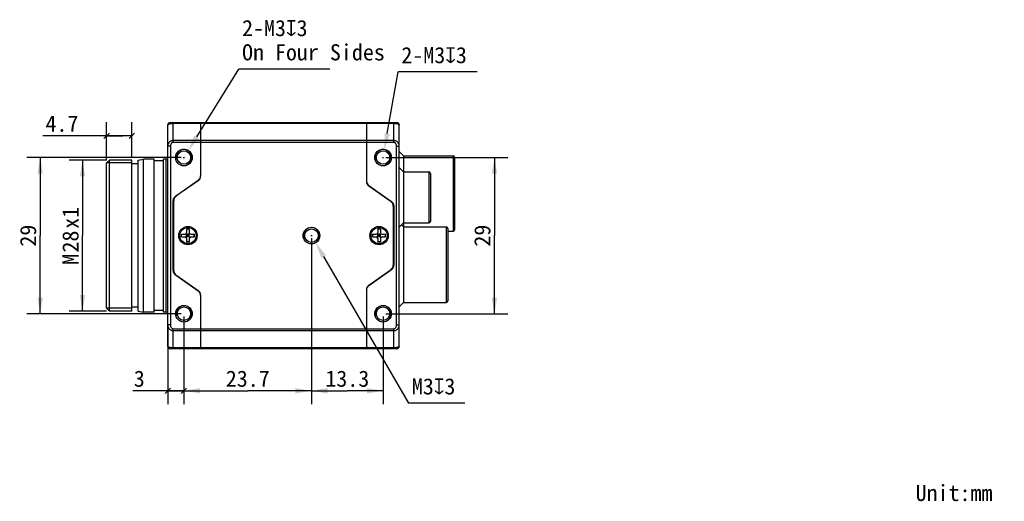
# Model space of a CAD drawing. Header units: millimetres. Extents: x 93 to 383, y 71 to 264.
# Tile 2 of 5: x 199 to 382, y 71 to 161. Entities that reach past the tile are written whole.
import ezdxf
from ezdxf.enums import TextEntityAlignment as Align

# ---------------------------------------------------------------- set-up
doc = ezdxf.new("R2010")
doc.units = ezdxf.units.MM
doc.header["$LTSCALE"] = 23.1
doc.header["$PDMODE"] = 3
doc.header["$PDSIZE"] = 8
doc.layers.get('0').update_dxf_attribs({"linetype": 'CONTINUOUS'})
doc.layers.get('Defpoints').update_dxf_attribs({"linetype": 'CONTINUOUS'})
for name, color, linetype in [('00_COMPONENTS', 7, 'CONTINUOUS'), ('50_ALL_DETAILS', 7, 'CONTINUOUS'), ('51__DRAFT_DIMS', 7, 'CONTINUOUS')]:
    doc.layers.add(name, color=color, linetype=linetype)
doc.styles.get("Standard").update_dxf_attribs({"font": 'simfang.ttf'})
doc.dimstyles.new('DIMSTYLE_2', dxfattribs={"dimtxt": 3, "dimasz": 3, "dimexe": 2.5, "dimexo": 0.5, "dimtad": 1, "dimdsep": 46, "dimtxsty": 'STANDARD', "dimblk": '_FILLED', "dimblk1": '_FILLED', "dimblk2": '_FILLED', "dimcen": 0.09, "dimclrt": 7, "dimazin": 2, "dimtp": 0.1, "dimtm": 0.1, "dimtfac": 1, "dimtofl": 0, "dimtmove": 0, "dimatfit": 1, "dimldrblk": '_FILLED', "dimfxl": 1, "dimtolj": 1, "dimarcsym": 0})
doc.dimstyles.new('DIMSTYLE_3', dxfattribs={"dimtxt": 3, "dimasz": 3, "dimexe": 2.5, "dimexo": 0.5, "dimgap": 0.75, "dimtad": 1, "dimdsep": 46, "dimtxsty": 'STANDARD', "dimblk": '_FILLED', "dimblk1": '_FILLED', "dimblk2": '_FILLED', "dimcen": 0.09, "dimclrt": 7, "dimazin": 2, "dimtp": 0.2, "dimtm": 0.2, "dimtfac": 1, "dimtofl": 0, "dimtmove": 0, "dimatfit": 3, "dimldrblk": '_FILLED', "dimfxl": 1, "dimtolj": 1, "dimarcsym": 0})
doc.dimstyles.new('DIMSTYLE_4', dxfattribs={"dimtxt": 3, "dimasz": 3, "dimexe": 2.5, "dimexo": 0.5, "dimgap": 0.75, "dimtad": 1, "dimdsep": 46, "dimtxsty": 'STANDARD', "dimblk": '_FILLED', "dimblk1": '_FILLED', "dimblk2": '_FILLED', "dimcen": 0.09, "dimclrt": 7, "dimazin": 2, "dimtp": 0.1, "dimtm": 0.1, "dimtfac": 1, "dimtofl": 0, "dimtmove": 0, "dimatfit": 3, "dimldrblk": '_FILLED', "dimfxl": 1, "dimtolj": 1, "dimarcsym": 0})
doc.dimstyles.new('DIMSTYLE_5', dxfattribs={"dimtxt": 3, "dimasz": 3, "dimexe": 2.5, "dimexo": 0.5, "dimgap": 0.75, "dimtad": 1, "dimdec": 1, "dimdsep": 46, "dimtxsty": 'STANDARD', "dimblk": '_FILLED', "dimblk1": '_FILLED', "dimblk2": '_FILLED', "dimcen": 0.09, "dimclrt": 7, "dimazin": 2, "dimtp": 0.1, "dimtm": 0.1, "dimtfac": 1, "dimtdec": 1, "dimtofl": 0, "dimtmove": 0, "dimatfit": 3, "dimldrblk": '_FILLED', "dimfxl": 1, "dimtolj": 1, "dimarcsym": 0})

# ---------------------------------------------------------------- blocks, each defined once
blk = doc.blocks.new('_FILLED')
at = {"color": 0, "linetype": 'ByBlock'}
blk.add_solid([(0, 0), (-1, 0.167), (-1, -0.167)], dxfattribs=at)
blk = doc.blocks.new('*D7')
at = {"layer": '51__DRAFT_DIMS', "color": 0, "lineweight": -2}
for p in [(266.99, 139.63), (283.68, 151.08)]:
    blk.add_line(p, (268.99, 151.08), dxfattribs=at)
at = {"layer": '51__DRAFT_DIMS', "color": 0}
for p, q in [((266.13, 135.19), (266.31, 135.19)), ((266.22, 135.1), (266.22, 135.28))]:
    blk.add_line(p, q, dxfattribs=at)
at = {"layer": 'Defpoints', "color": 0}
for p in [(266.47, 136.67), (265.96, 133.72)]:
    blk.add_point(p, dxfattribs=at)
at = {"layer": '51__DRAFT_DIMS', "color": 0, "linetype": 'ByBlock', "lineweight": -2, "xscale": 3, "yscale": 3, "zscale": 3, "rotation": 260.1072030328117}
blk.add_blockref('_FILLED', (266.47, 136.67), dxfattribs=at)
at = {"layer": '51__DRAFT_DIMS', "color": 7, "insert": (269.61, 155.71), "char_height": 3, "attachment_point": 1, "line_spacing_factor": 0.9}
blk.add_mtext('\\A1;{2-M3{\\fgdt;x}3}', dxfattribs=at)
blk = doc.blocks.new('*D8')
at = {"layer": '51__DRAFT_DIMS', "color": 0}
for p, q in [((252.92, 120.6), (252.92, 120.78)), ((252.83, 120.69), (253.01, 120.69))]:
    blk.add_line(p, q, dxfattribs=at)
at = {"layer": '51__DRAFT_DIMS', "color": 0, "lineweight": -2}
for p in [(255.17, 116.8), (281.43, 89.58)]:
    blk.add_line(p, (270.94, 89.58), dxfattribs=at)
at = {"layer": 'Defpoints', "color": 0}
for p in [(252.16, 121.99), (253.67, 119.4)]:
    blk.add_point(p, dxfattribs=at)
at = {"layer": '51__DRAFT_DIMS', "color": 0, "linetype": 'ByBlock', "lineweight": -2, "xscale": 3, "yscale": 3, "zscale": 3, "rotation": 120.0787302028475}
blk.add_blockref('_FILLED', (253.67, 119.4), dxfattribs=at)
at = {"layer": '51__DRAFT_DIMS', "color": 7, "insert": (271.56, 94.2), "char_height": 3, "attachment_point": 1, "line_spacing_factor": 0.9}
blk.add_mtext('\\A1;{M3{\\fgdt;x}3}', dxfattribs=at)
blk = doc.blocks.new('*D17')
at = {"layer": '51__DRAFT_DIMS', "color": 7}
for p, q in [((228.72, 135.19), (200.01, 135.19)), ((202.51, 135.19), (202.51, 120.69)), ((202.51, 106.19), (202.51, 120.69)), ((228.72, 106.19), (200.01, 106.19))]:
    blk.add_line(p, q, dxfattribs=at)
at = {"layer": '51__DRAFT_DIMS', "color": 7, "xscale": 3, "yscale": 3, "zscale": 3}
for p, rotation in [((202.51, 135.19), 90), ((202.51, 106.19), 270)]:
    blk.add_blockref('_FILLED', p, dxfattribs=dict(at, rotation=rotation))
at = {"layer": '51__DRAFT_DIMS', "color": 7}
blk.add_text('29', height=3, rotation=90, dxfattribs=at).set_placement((201.76, 120.69), align=Align.CENTER)
blk = doc.blocks.new('_OBLIQUE')
at = {"color": 0, "linetype": 'ByBlock'}
for p, q in [((0, 0), (-1, 0)), ((0.167, 0.167), (-0.167, -0.167))]:
    blk.add_line(p, q, dxfattribs=at)
blk = doc.blocks.new('*D18')
at = {"layer": '51__DRAFT_DIMS', "color": 7}
for p, q in [((229.22, 105.69), (229.22, 89.38)), ((226.22, 103.61), (226.22, 89.38)), ((227.72, 91.88), (219.74, 91.88)), ((226.22, 91.88), (227.72, 91.88)), ((229.22, 91.88), (227.72, 91.88))]:
    blk.add_line(p, q, dxfattribs=at)
at = {"layer": '51__DRAFT_DIMS', "color": 7, "xscale": 3, "yscale": 3, "zscale": 3, "rotation": 180}
blk.add_blockref('_OBLIQUE', (226.22, 91.88), dxfattribs=at)
at = {"layer": '51__DRAFT_DIMS', "color": 7, "xscale": 3, "yscale": 3, "zscale": 3}
blk.add_blockref('_OBLIQUE', (229.22, 91.88), dxfattribs=at)
at = {"layer": '51__DRAFT_DIMS', "color": 7}
blk.add_text('3', height=3, dxfattribs=at).set_placement((221.94, 92.63), align=Align.RIGHT)
blk = doc.blocks.new('*D19')
at = {"layer": '51__DRAFT_DIMS', "color": 7}
for p, q in [((252.92, 120.19), (252.92, 89.38)), ((229.22, 105.69), (229.22, 89.38)), ((229.22, 91.88), (241.07, 91.88)), ((252.92, 91.88), (241.07, 91.88))]:
    blk.add_line(p, q, dxfattribs=at)
at = {"layer": '51__DRAFT_DIMS', "color": 7, "xscale": 3, "yscale": 3, "zscale": 3, "rotation": 180}
blk.add_blockref('_FILLED', (229.22, 91.88), dxfattribs=at)
at = {"layer": '51__DRAFT_DIMS', "color": 7, "xscale": 3, "yscale": 3, "zscale": 3}
blk.add_blockref('_FILLED', (252.92, 91.88), dxfattribs=at)
at = {"layer": '51__DRAFT_DIMS', "color": 7}
blk.add_text('23.7', height=3, dxfattribs=at).set_placement((241.07, 92.63), align=Align.CENTER)
blk = doc.blocks.new('*D20')
at = {"layer": '51__DRAFT_DIMS', "color": 7}
for p, q in [((252.92, 120.19), (252.92, 89.38)), ((266.22, 105.69), (266.22, 89.38)), ((252.92, 91.88), (259.57, 91.88)), ((266.22, 91.88), (259.57, 91.88))]:
    blk.add_line(p, q, dxfattribs=at)
at = {"layer": '51__DRAFT_DIMS', "color": 7, "xscale": 3, "yscale": 3, "zscale": 3, "rotation": 180}
blk.add_blockref('_FILLED', (252.92, 91.88), dxfattribs=at)
at = {"layer": '51__DRAFT_DIMS', "color": 7, "xscale": 3, "yscale": 3, "zscale": 3}
blk.add_blockref('_FILLED', (266.22, 91.88), dxfattribs=at)
at = {"layer": '51__DRAFT_DIMS', "color": 7}
blk.add_text('13.3', height=3, dxfattribs=at).set_placement((259.57, 92.63), align=Align.CENTER)
blk = doc.blocks.new('*D21')
at = {"layer": '51__DRAFT_DIMS', "color": 7}
for p, q in [((266.72, 135.19), (289.4, 135.19)), ((286.9, 135.19), (286.9, 120.69)), ((286.9, 106.19), (286.9, 120.69)), ((266.72, 106.19), (289.4, 106.19))]:
    blk.add_line(p, q, dxfattribs=at)
at = {"layer": '51__DRAFT_DIMS', "color": 7, "xscale": 3, "yscale": 3, "zscale": 3}
for p, rotation in [((286.9, 135.19), 90), ((286.9, 106.19), 270)]:
    blk.add_blockref('_FILLED', p, dxfattribs=dict(at, rotation=rotation))
at = {"layer": '51__DRAFT_DIMS', "color": 7}
blk.add_text('29', height=3, rotation=90, dxfattribs=at).set_placement((286.15, 120.69), align=Align.CENTER)
blk = doc.blocks.new('*D22')
at = {"layer": '51__DRAFT_DIMS', "color": 7}
for p, q in [((214.86, 134.69), (207.88, 134.69)), ((210.38, 134.69), (210.38, 120.69)), ((210.38, 106.69), (210.38, 120.69)), ((214.86, 106.69), (207.88, 106.69))]:
    blk.add_line(p, q, dxfattribs=at)
at = {"layer": '51__DRAFT_DIMS', "color": 7, "xscale": 3, "yscale": 3, "zscale": 3}
for p, rotation in [((210.38, 134.69), 90), ((210.38, 106.69), 270)]:
    blk.add_blockref('_FILLED', p, dxfattribs=dict(at, rotation=rotation))
at = {"layer": '51__DRAFT_DIMS', "color": 7}
for s, p in [('x1', (209.63, 124)), ('28', (209.63, 119.59)), ('M', (209.63, 116.29))]:
    blk.add_text(s, height=3, rotation=90, dxfattribs=at).set_placement(p, align=Align.CENTER)
blk = doc.blocks.new('*D23')
at = {"layer": '51__DRAFT_DIMS', "color": 7}
for p, q in [((214.86, 134.69), (214.86, 141.73)), ((219.52, 135.19), (219.52, 141.73)), ((217.19, 139.23), (203, 139.23)), ((214.86, 139.23), (217.19, 139.23)), ((219.52, 139.23), (217.19, 139.23))]:
    blk.add_line(p, q, dxfattribs=at)
at = {"layer": '51__DRAFT_DIMS', "color": 7, "xscale": 3, "yscale": 3, "zscale": 3, "rotation": 180}
blk.add_blockref('_OBLIQUE', (214.86, 139.23), dxfattribs=at)
at = {"layer": '51__DRAFT_DIMS', "color": 7, "xscale": 3, "yscale": 3, "zscale": 3}
blk.add_blockref('_OBLIQUE', (219.52, 139.23), dxfattribs=at)
at = {"layer": '51__DRAFT_DIMS', "color": 7}
blk.add_text('4.7', height=3, dxfattribs=at).set_placement((209.61, 139.98), align=Align.RIGHT)

msp = doc.modelspace()

# ---------------------------------------------------------------- linework, layer by layer
at = {"layer": '00_COMPONENTS', "color": 7}
for p, q in [((226.215, 100.195), (226.215, 141.195)), ((226.715, 141.695), (268.715, 141.695)), ((227.215, 137.988), (227.215, 141.695)), ((227.215, 141.548), (268.215, 141.548)), ((232.315, 141.695), (232.315, 131.715)), ((263.115, 141.695), (263.115, 130.715)), ((268.215, 137.988), (268.215, 141.695)), ((269.215, 100.195), (269.215, 141.195)), ((226.715, 137.281), (226.215, 137.281)), ((226.715, 137.281), (226.715, 104.109)), ((268.215, 138.341), (227.215, 138.341)), ((268.215, 137.988), (227.215, 137.988)), ((268.715, 137.281), (269.215, 137.281)), ((268.715, 104.109), (268.715, 137.281)), ((270.015, 135.495), (269.215, 136.295)), ((270.015, 135.495), (279.215, 135.495)), ((270.015, 135.495), (270.015, 108.295)), ((279.215, 135.495), (279.215, 121.495)), ((214.859, 134.195), (215.359, 134.695)), ((214.859, 107.195), (214.859, 134.195)), ((219.515, 134.195), (214.859, 134.195)), ((215.359, 106.695), (215.359, 134.695)), ((219.515, 134.695), (215.359, 134.695)), ((219.515, 106.695), (219.515, 134.695)), ((220.715, 133.995), (219.515, 133.995)), ((220.715, 134.695), (221.715, 134.895)), ((220.715, 106.695), (220.715, 134.695)), ((221.715, 106.495), (221.715, 134.895)), ((223.715, 134.895), (221.715, 134.895)), ((223.715, 106.495), (223.715, 134.895)), ((225.415, 134.595), (223.715, 134.595)), ((225.415, 106.495), (225.415, 134.895)), ((225.915, 134.895), (225.415, 134.895)), ((225.915, 106.495), (225.915, 134.895)), ((279.515, 135.195), (279.515, 121.795)), ((270.015, 132.545), (269.215, 133.345)), ((270.015, 132.545), (274.715, 132.545)), ((274.715, 132.545), (274.715, 123.045)), ((275.015, 132.245), (275.015, 123.345)), ((227.642, 128.022), (231.889, 130.996)), ((231.889, 130.896), (227.742, 127.992)), ((231.615, 130.805), (231.615, 130.705)), ((263.262, 130.295), (263.208, 130.295)), ((263.542, 129.996), (267.789, 127.022)), ((267.689, 126.992), (263.542, 129.896)), ((263.744, 129.754), (263.815, 129.754)), ((263.815, 129.71), (263.808, 129.71)), ((263.815, 129.705), (263.815, 129.805)), ((227.215, 114.186), (227.215, 127.203)), ((227.315, 114.216), (227.315, 127.173)), ((268.115, 126.173), (268.115, 115.216)), ((268.215, 126.203), (268.215, 115.186)), ((270.015, 123.045), (269.215, 122.245)), ((270.015, 122.295), (269.64, 122.67)), ((270.015, 123.045), (274.715, 123.045)), ((228.765, 120.445), (228.765, 120.945)), ((228.765, 120.945), (229.415, 120.945)), ((228.786, 120.445), (228.786, 120.945)), ((229.627, 120.357), (230.303, 121.033)), ((229.627, 121.033), (230.303, 120.357)), ((229.715, 121.895), (229.715, 121.245)), ((230.215, 121.895), (229.715, 121.895)), ((230.215, 121.874), (229.715, 121.874)), ((229.715, 120.445), (229.715, 120.945)), ((230.215, 120.945), (229.715, 120.945)), ((229.965, 120.445), (229.965, 120.945)), ((230.215, 121.895), (230.215, 121.245)), ((230.215, 120.445), (230.215, 120.945)), ((230.515, 120.945), (231.165, 120.945)), ((231.144, 120.445), (231.144, 120.945)), ((231.165, 120.445), (231.165, 120.945)), ((264.265, 120.945), (264.915, 120.945)), ((264.265, 120.445), (264.265, 120.945)), ((264.286, 120.445), (264.286, 120.945)), ((265.127, 120.357), (265.803, 121.033)), ((265.127, 121.033), (265.803, 120.357)), ((265.715, 121.895), (265.215, 121.895)), ((265.215, 121.895), (265.215, 121.245)), ((265.715, 121.874), (265.215, 121.874)), ((265.715, 120.945), (265.215, 120.945)), ((265.215, 120.445), (265.215, 120.945)), ((265.465, 120.445), (265.465, 120.945)), ((265.715, 121.895), (265.715, 121.245)), ((265.715, 120.445), (265.715, 120.945)), ((266.015, 120.945), (266.665, 120.945)), ((266.644, 120.445), (266.644, 120.945)), ((266.665, 120.445), (266.665, 120.945)), ((270.015, 122.295), (277.965, 122.295)), ((277.965, 122.295), (277.965, 108.295)), ((278.265, 121.995), (278.265, 108.595)), ((278.265, 121.495), (279.215, 121.495)), ((228.765, 120.445), (229.415, 120.445)), ((230.215, 120.695), (229.715, 120.695)), ((230.215, 120.445), (229.715, 120.445)), ((229.715, 120.145), (229.715, 119.495)), ((230.215, 119.516), (229.715, 119.516)), ((230.215, 119.495), (229.715, 119.495)), ((230.215, 120.145), (230.215, 119.495)), ((230.515, 120.445), (231.165, 120.445)), ((264.265, 120.445), (264.915, 120.445)), ((265.715, 120.695), (265.215, 120.695)), ((265.715, 120.445), (265.215, 120.445)), ((265.215, 120.145), (265.215, 119.495)), ((265.715, 119.516), (265.215, 119.516)), ((265.715, 119.495), (265.215, 119.495)), ((265.715, 120.145), (265.715, 119.495)), ((266.015, 120.445), (266.665, 120.445)), ((263.542, 111.493), (267.689, 114.397)), ((267.789, 114.367), (263.542, 111.393)), ((231.889, 110.393), (227.642, 113.367)), ((227.742, 113.397), (231.889, 110.493)), ((263.815, 111.585), (263.815, 111.685)), ((231.615, 110.685), (231.615, 110.585)), ((263.115, 110.674), (263.115, 99.695)), ((232.315, 109.674), (232.315, 99.695)), ((270.015, 108.295), (269.215, 107.495)), ((270.015, 108.295), (277.965, 108.295)), ((219.515, 107.195), (214.859, 107.195)), ((214.859, 107.195), (215.359, 106.695)), ((219.515, 106.695), (215.359, 106.695)), ((220.715, 107.395), (219.515, 107.395)), ((220.715, 106.695), (221.715, 106.495)), ((223.715, 106.495), (221.715, 106.495)), ((225.415, 106.795), (223.715, 106.795)), ((225.915, 106.495), (225.415, 106.495)), ((226.715, 104.109), (226.215, 104.109)), ((227.215, 99.695), (227.215, 103.402)), ((227.215, 103.402), (268.215, 103.402)), ((227.215, 103.048), (268.215, 103.048)), ((268.215, 99.695), (268.215, 103.402)), ((268.715, 104.109), (269.215, 104.109)), ((268.715, 99.695), (226.715, 99.695)), ((268.215, 99.841), (227.215, 99.841))]:
    msp.add_line(p, q, dxfattribs=at)
for centre, radius in [((229.215, 135.195), 1.55), ((229.215, 135.195), 1.25), ((266.215, 135.195), 1.55), ((266.215, 135.195), 1.25), ((229.965, 120.695), 1.7), ((229.965, 120.695), 1.5), ((252.915, 120.695), 1.55), ((252.915, 120.695), 1.25), ((265.465, 120.695), 1.7), ((265.465, 120.695), 1.5), ((229.215, 106.195), 1.55), ((229.215, 106.195), 1.25), ((266.215, 106.195), 1.55), ((266.215, 106.195), 1.25)]:
    msp.add_circle(centre, radius, dxfattribs=at)
for centre, radius, start, end in [((226.715, 141.195), 0.5, 90, 180), ((268.715, 141.195), 0.5, 0, 90), ((229.215, 135.195), 1.5, 255, 195), ((266.215, 135.195), 1.5, 255, 195), ((279.215, 135.195), 0.3, 0, 90), ((225.915, 135.195), 0.3, 270, 360), ((231.315, 131.815), 1, 305, 360), ((231.315, 131.715), 1, 305, 360), ((274.715, 132.245), 0.3, 0, 90), ((264.115, 130.815), 1, 180, 235), ((264.115, 130.715), 1, 180, 235), ((228.215, 127.203), 1, 125, 180), ((228.315, 127.173), 1, 125, 180), ((267.115, 126.173), 1, 0, 55), ((267.215, 126.203), 1, 0, 55), ((274.715, 123.345), 0.3, 270, 360), ((229.415, 121.245), 0.3, 270, 360), ((230.515, 121.245), 0.3, 180, 270), ((252.915, 120.695), 1.5, 255, 195), ((264.915, 121.245), 0.3, 270, 360), ((266.015, 121.245), 0.3, 180, 270), ((277.965, 121.995), 0.3, 0, 90), ((279.215, 121.795), 0.3, 270, 360), ((229.415, 120.145), 0.3, 0, 90), ((230.515, 120.145), 0.3, 90, 180), ((264.915, 120.145), 0.3, 0, 90), ((266.015, 120.145), 0.3, 90, 180), ((228.215, 114.186), 1, 180, 235), ((228.315, 114.216), 1, 180, 235), ((267.115, 115.216), 1, 305, 360), ((267.215, 115.186), 1, 305, 360), ((231.315, 109.674), 1, 0, 55), ((231.315, 109.574), 1, 0, 55), ((264.115, 110.674), 1, 125, 180), ((264.115, 110.574), 1, 125, 180), ((277.965, 108.595), 0.3, 270, 360), ((225.915, 106.195), 0.3, 0, 90), ((229.215, 106.195), 1.5, 255, 195), ((266.215, 106.195), 1.5, 255, 195), ((226.715, 100.195), 0.5, 180, 270), ((268.715, 100.195), 0.5, 270, 360)]:
    msp.add_arc(centre, radius, start, end, dxfattribs=at)
for points, knots in [([(226.215, 141.195), (226.215, 141.206), (226.218, 141.229), (226.232, 141.262), (226.254, 141.295), (226.285, 141.326), (226.324, 141.357), (226.391, 141.398), (226.496, 141.444), (226.645, 141.488), (226.819, 141.522), (227.012, 141.544), (227.146, 141.548), (227.215, 141.548)], [0, 0, 0, 0, 0.029489, 0.0607443, 0.095227, 0.1340312, 0.1778867, 0.2272459, 0.3431958, 0.4820134, 0.6413341, 0.8163654, 1, 1, 1, 1]), ([(268.215, 141.548), (268.284, 141.548), (268.418, 141.544), (268.611, 141.522), (268.786, 141.488), (268.935, 141.444), (269.039, 141.398), (269.106, 141.357), (269.145, 141.326), (269.176, 141.295), (269.198, 141.262), (269.212, 141.229), (269.215, 141.206), (269.215, 141.195)], [0, 0, 0, 0, 0.183629, 0.3586602, 0.5179828, 0.6568027, 0.7727543, 0.8221138, 0.8659694, 0.9047736, 0.9392563, 0.9705112, 1, 1, 1, 1]), ([(227.215, 138.341), (227.146, 138.341), (227.008, 138.326), (226.811, 138.259), (226.634, 138.153), (226.484, 138.014), (226.365, 137.851), (226.279, 137.671), (226.227, 137.478), (226.215, 137.346), (226.215, 137.281)], [0, 0, 0, 0, 0.1283914, 0.2561522, 0.3828263, 0.5082218, 0.6323847, 0.7555245, 0.8779449, 1, 1, 1, 1]), ([(227.215, 137.988), (227.195, 137.988), (227.155, 137.984), (227.078, 137.965), (226.989, 137.918), (226.901, 137.836), (226.807, 137.707), (226.734, 137.519), (226.715, 137.36), (226.715, 137.281)], [0, 0, 0, 0, 0.0626097, 0.1252202, 0.2501448, 0.3751971, 0.5003302, 0.7500402, 1, 1, 1, 1]), ([(269.215, 137.281), (269.215, 137.346), (269.204, 137.478), (269.152, 137.671), (269.065, 137.851), (268.946, 138.014), (268.796, 138.153), (268.619, 138.259), (268.423, 138.326), (268.284, 138.341), (268.215, 138.341)], [0, 0, 0, 0, 0.1220564, 0.2444764, 0.3676152, 0.4917766, 0.6171704, 0.7438434, 0.8716044, 1, 1, 1, 1]), ([(268.715, 137.281), (268.715, 137.36), (268.696, 137.519), (268.623, 137.707), (268.53, 137.836), (268.441, 137.918), (268.352, 137.965), (268.275, 137.984), (268.235, 137.988), (268.215, 137.988)], [0, 0, 0, 0, 0.24996, 0.4996679, 0.6247991, 0.7498498, 0.8747741, 0.9373874, 1, 1, 1, 1]), ([(226.215, 104.109), (226.215, 104.043), (226.227, 103.911), (226.279, 103.719), (226.365, 103.538), (226.484, 103.375), (226.634, 103.237), (226.811, 103.131), (227.008, 103.064), (227.146, 103.048), (227.215, 103.048)], [0, 0, 0, 0, 0.1220563, 0.2444764, 0.3676153, 0.4917767, 0.6171706, 0.7438437, 0.8716047, 1, 1, 1, 1]), ([(226.715, 104.109), (226.715, 104.03), (226.734, 103.87), (226.807, 103.683), (226.901, 103.553), (226.989, 103.472), (227.078, 103.425), (227.155, 103.405), (227.195, 103.402), (227.215, 103.402)], [0, 0, 0, 0, 0.24996, 0.4996681, 0.6247994, 0.7498501, 0.8747745, 0.9373877, 1, 1, 1, 1]), ([(268.215, 103.402), (268.235, 103.402), (268.275, 103.405), (268.352, 103.425), (268.441, 103.472), (268.53, 103.553), (268.623, 103.683), (268.696, 103.87), (268.715, 104.03), (268.715, 104.109)], [0, 0, 0, 0, 0.0626096, 0.12522, 0.2501446, 0.375197, 0.5003302, 0.7500402, 1, 1, 1, 1]), ([(268.215, 103.048), (268.284, 103.048), (268.423, 103.064), (268.619, 103.131), (268.796, 103.237), (268.946, 103.375), (269.065, 103.538), (269.152, 103.719), (269.204, 103.911), (269.215, 104.043), (269.215, 104.109)], [0, 0, 0, 0, 0.1283912, 0.2561521, 0.3828263, 0.5082218, 0.6323848, 0.7555245, 0.8779448, 1, 1, 1, 1]), ([(227.215, 99.841), (227.146, 99.841), (227.012, 99.846), (226.819, 99.868), (226.645, 99.902), (226.496, 99.946), (226.391, 99.992), (226.324, 100.033), (226.285, 100.064), (226.254, 100.095), (226.232, 100.128), (226.218, 100.161), (226.215, 100.184), (226.215, 100.195)], [0, 0, 0, 0, 0.1836292, 0.3586604, 0.5179828, 0.6568027, 0.7727541, 0.8221138, 0.8659694, 0.9047737, 0.9392564, 0.9705112, 1, 1, 1, 1]), ([(269.215, 100.195), (269.215, 100.184), (269.212, 100.161), (269.198, 100.128), (269.176, 100.095), (269.145, 100.064), (269.106, 100.033), (269.039, 99.992), (268.935, 99.946), (268.786, 99.902), (268.611, 99.868), (268.418, 99.846), (268.284, 99.841), (268.215, 99.841)], [0, 0, 0, 0, 0.029489, 0.0607444, 0.095227, 0.1340312, 0.1778867, 0.2272458, 0.3431956, 0.4820132, 0.6413337, 0.8163649, 1, 1, 1, 1])]:
    msp.add_open_spline(points, degree=3, knots=knots, dxfattribs=at)
at = {"layer": '51__DRAFT_DIMS', "color": 7}
for p, q in [((231.585, 139.02), (239.387, 151.61)), ((256.315, 151.61), (239.387, 151.61)), ((229.125, 135.195), (229.305, 135.195)), ((229.215, 135.105), (229.215, 135.285))]:
    msp.add_line(p, q, dxfattribs=at)
msp.add_arc((229.215, 135.195), 1.5, 0, 82.1911, dxfattribs=at)

# ---------------------------------------------------------------- block references
at = {"layer": '51__DRAFT_DIMS', "color": 7, "xscale": 3, "yscale": 3, "zscale": 3, "rotation": 238.2152322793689}
msp.add_blockref('_FILLED', (230.005, 136.47), dxfattribs=at)

# ---------------------------------------------------------------- texts
at = {"layer": '50_ALL_DETAILS', "color": 7}
msp.add_text('Unit:mm', height=3, dxfattribs=at).set_placement((365.147, 71.412))
at = {"layer": '51__DRAFT_DIMS', "color": 7, "insert": (240.012, 160.735), "char_height": 3, "attachment_point": 1, "line_spacing_factor": 0.9}
msp.add_mtext('\\A1;2-M3{\\fgdt|b0|i0|c134|p49;x}3\\POn Four Sides', dxfattribs=at)

# ---------------------------------------------------------------- dimensions: what is measured, and where the dimension line sits
at = {"layer": '51__DRAFT_DIMS', "color": 7}
for p1, p2, text, picture, middle in [((265.957, 133.717), (266.473, 136.673), '{2-M<>{\\fgdt;x}3}', '*D7', (276.647, 151.082)), ((252.163, 121.993), (253.667, 119.397), '{M<>{\\fgdt;x}3}', '*D8', (276.498, 89.578))]:
    dim = msp.add_diameter_dim_2p(p1=p1, p2=p2, text=text, dimstyle='DIMSTYLE_2', override={"dimtih": 1, "dimtoh": 1, "dimpost": '<>'}, dxfattribs=at)
    dim.commit()
    dim.dimension.update_dxf_attribs({"geometry": picture, "text_midpoint": middle, "dimtype": 163})
dim = msp.add_linear_dim(base=(214.859, 139.23), p1=(219.515, 134.695), p2=(214.859, 134.195), angle=180, dimstyle='DIMSTYLE_5', override={"dimblk1": 'OBLIQUE', "dimblk2": 'OBLIQUE', "dimsah": 1}, dxfattribs=at)
dim.commit()
dim.dimension.update_dxf_attribs({"geometry": '*D23', "text_midpoint": (206.222, 139.23), "dimtype": 160})
for base, p1, p2, angle, picture, middle in [((202.505, 106.195), (229.215, 135.195), (229.215, 106.195), 270, '*D17', (202.505, 120.657)), ((286.904, 106.195), (266.215, 135.195), (266.215, 106.195), 270, '*D21', (286.904, 120.657)), ((252.915, 91.877), (266.215, 106.195), (252.915, 120.695), 180, '*D20', (259.644, 91.877))]:
    dim = msp.add_linear_dim(base=base, p1=p1, p2=p2, angle=angle, dimstyle='DIMSTYLE_3', dxfattribs=at)
    dim.commit()
    dim.dimension.update_dxf_attribs({"geometry": picture, "text_midpoint": middle, "dimtype": 160})
dim = msp.add_linear_dim(base=(210.377, 106.695), p1=(215.359, 134.695), p2=(215.359, 106.695), angle=270, text='M<>x1', dimstyle='DIMSTYLE_3', dxfattribs=at)
dim.commit()
dim.dimension.update_dxf_attribs({"geometry": '*D22', "text_midpoint": (210.377, 120.695), "dimtype": 160})
dim = msp.add_linear_dim(base=(252.915, 91.877), p1=(229.215, 106.195), p2=(252.915, 120.695), dimstyle='DIMSTYLE_3', dxfattribs=at)
dim.commit()
dim.dimension.update_dxf_attribs({"geometry": '*D19', "text_midpoint": (241.015, 91.877), "dimtype": 160})
dim = msp.add_linear_dim(base=(229.215, 91.877), p1=(226.215, 104.109), p2=(229.215, 106.195), dimstyle='DIMSTYLE_4', override={"dimblk1": 'OBLIQUE', "dimblk2": 'OBLIQUE', "dimsah": 1}, dxfattribs=at)
dim.commit()
dim.dimension.update_dxf_attribs({"geometry": '*D18', "text_midpoint": (220.805, 91.877), "dimtype": 160})

doc.saveas('drawing.dxf')
